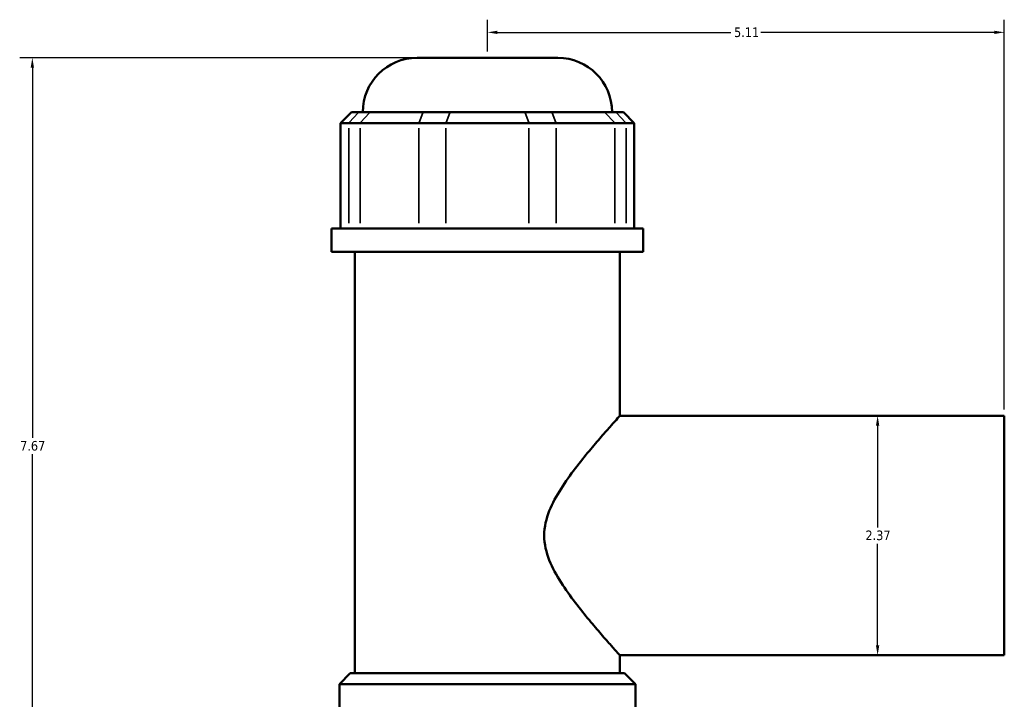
# Model space of a CAD drawing. Header units: inches. Extents: x -0.9 to 57.9, y -1.4 to 56.3.
# Tile 6 of 9: x 16.8 to 26.5, y 23.3 to 30. Entities that reach past the tile are written whole.
import ezdxf

# ---------------------------------------------------------------- set-up
doc = ezdxf.new("R2010")
doc.units = ezdxf.units.IN
doc.header["$MEASUREMENT"] = 0
for name, color, linetype, lineweight in [('Dimension (ANSI)', 7, 'Continuous', 25), ('Visible (ANSI)', 7, 'Continuous', 50), ('Visible Narrow (ANSI)', 7, 'Continuous', 35)]:
    doc.layers.add(name, color=color, linetype=linetype, lineweight=lineweight)
doc.styles.add('Note Text (ANSI)', font='tahoma.ttf')
doc.dimstyles.new('Default (ANSI)', dxfattribs={"dimtxt": 0.094488, "dimasz": 0.098425, "dimexe": 0.125, "dimexo": 0.0625, "dimgap": 0.031496, "dimtad": 0, "dimtih": 1, "dimtoh": 1, "dimrnd": 1e-08, "dimzin": 4, "dimdsep": 46, "dimtxsty": 'Note Text (ANSI)', "dimcen": 0.09, "dimdle": 0.393701, "dimclrd": 256, "dimclre": 256, "dimclrt": 5, "dimadec": 0, "dimazin": 1, "dimtfac": 1, "dimtofl": 0, "dimtmove": 0, "dimatfit": 3, "dimfxl": 1, "dimtolj": 1, "dimtzin": 4, "dimlwd": -1, "dimlwe": -1, "dimarcsym": 0})

# ---------------------------------------------------------------- blocks, each defined once
blk = doc.blocks.new('*D8')
at = {"layer": 'Defpoints', "color": 0, "transparency": 16777216}
for p in [(26.5134, 29.9027), (21.4034, 29.6512), (26.5134, 26.1143)]:
    blk.add_point(p, dxfattribs=at)
at = {"layer": 'Dimension (ANSI)', "transparency": 16777216}
for p, q in [((21.4034, 29.7137), (21.4034, 30.0277)), ((26.5134, 26.1768), (26.5134, 30.0277)), ((21.5018, 29.9027), (23.81, 29.9027)), ((26.4149, 29.9027), (24.1067, 29.9027))]:
    blk.add_line(p, q, dxfattribs=at)
for points in [[(21.5018, 29.9191), (21.5018, 29.8863), (21.4034, 29.9027)], [(26.4149, 29.9191), (26.4149, 29.8863), (26.5134, 29.9027)]]:
    blk.add_solid(points, dxfattribs=at)
at = {"layer": 'Dimension (ANSI)', "color": 5, "transparency": 16777216, "insert": (23.8415, 29.9511), "char_height": 0.09449, "attachment_point": 1, "style": 'Note Text (ANSI)'}
blk.add_mtext('\\A1;5.11', dxfattribs=at)
blk = doc.blocks.new('*D9')
at = {"layer": 'Defpoints', "color": 0, "transparency": 16777216}
for p in [(25.2608, 26.1143), (25.2608, 23.7482), (25.2608, 23.7482)]:
    blk.add_point(p, dxfattribs=at)
at = {"layer": 'Dimension (ANSI)', "transparency": 16777216}
for p, q in [((25.2608, 26.0159), (25.2608, 25.0119)), ((25.2608, 23.8466), (25.2608, 24.8505))]:
    blk.add_line(p, q, dxfattribs=at)
for points in [[(25.2444, 26.0159), (25.2772, 26.0159), (25.2608, 26.1143)], [(25.2444, 23.8466), (25.2772, 23.8466), (25.2608, 23.7482)]]:
    blk.add_solid(points, dxfattribs=at)
at = {"layer": 'Dimension (ANSI)', "color": 5, "transparency": 16777216, "insert": (25.1405, 24.9805), "char_height": 0.09449, "attachment_point": 1, "style": 'Note Text (ANSI)'}
blk.add_mtext('\\A1;2.37', dxfattribs=at)
blk = doc.blocks.new('*D11')
at = {"layer": 'Defpoints', "color": 0, "transparency": 16777216}
for p in [(16.9042, 29.6512), (20.7076, 29.6512), (21.4034, 21.9812)]:
    blk.add_point(p, dxfattribs=at)
at = {"layer": 'Dimension (ANSI)', "transparency": 16777216}
for p, q in [((20.6451, 29.6512), (16.7792, 29.6512)), ((16.9042, 29.5528), (16.9042, 25.8969)), ((16.9042, 22.0797), (16.9042, 25.7356)), ((21.3409, 21.9812), (16.7792, 21.9812))]:
    blk.add_line(p, q, dxfattribs=at)
for points in [[(16.8878, 29.5528), (16.9206, 29.5528), (16.9042, 29.6512)], [(16.8878, 22.0797), (16.9206, 22.0797), (16.9042, 21.9812)]]:
    blk.add_solid(points, dxfattribs=at)
at = {"layer": 'Dimension (ANSI)', "color": 5, "transparency": 16777216, "insert": (16.7836, 25.8654), "char_height": 0.09449, "attachment_point": 1, "style": 'Note Text (ANSI)'}
blk.add_mtext('\\A1;7.67', dxfattribs=at)

msp = doc.modelspace()

# ---------------------------------------------------------------- linework, layer by layer
at = {"layer": 'Visible (ANSI)'}
for p, q in [((20.7076, 29.6512), (22.0991, 29.6512)), ((20.0585, 29.1143), (19.9512, 29.007)), ((20.0585, 29.1143), (20.1321, 29.1143)), ((20.243, 29.1143), (20.1321, 29.1143)), ((20.1708, 29.1143), (20.1708, 29.1144)), ((20.243, 29.1143), (20.7659, 29.1143)), ((21.0336, 29.1143), (20.7659, 29.1143)), ((21.0336, 29.1143), (21.7731, 29.1143)), ((22.0408, 29.1143), (21.7731, 29.1143)), ((22.0408, 29.1143), (22.5638, 29.1143)), ((22.6746, 29.1143), (22.5638, 29.1143)), ((22.6359, 29.1143), (22.6359, 29.1144)), ((22.6746, 29.1143), (22.7482, 29.1143)), ((22.7482, 29.1143), (22.8555, 29.007)), ((20.0329, 29.007), (19.9512, 29.007)), ((19.9512, 29.007), (19.9512, 27.9638)), ((20.0329, 29.007), (20.1438, 29.007)), ((20.7248, 29.007), (20.1438, 29.007)), ((20.7248, 29.007), (20.9925, 29.007)), ((21.8142, 29.007), (20.9925, 29.007)), ((21.8142, 29.007), (22.0819, 29.007)), ((22.6629, 29.007), (22.0819, 29.007)), ((22.6629, 29.007), (22.7738, 29.007)), ((22.8555, 29.007), (22.7738, 29.007)), ((22.8555, 29.007), (22.8555, 27.9638)), ((22.944, 27.9638), (19.8627, 27.9638)), ((19.8627, 27.7337), (19.8627, 27.9638)), ((22.944, 27.7337), (22.944, 27.9638)), ((22.944, 27.7337), (19.8627, 27.7337)), ((20.0938, 23.5715), (20.0938, 27.7337)), ((22.7129, 26.1143), (22.7129, 27.7337)), ((22.7129, 26.1143), (26.5134, 26.1143)), ((26.5134, 23.7482), (26.5134, 26.1143)), ((22.7129, 23.7482), (26.5134, 23.7482)), ((22.7129, 23.5715), (22.7129, 23.7482)), ((20.0471, 23.5715), (19.9397, 23.4641)), ((20.0471, 23.5715), (22.7596, 23.5715)), ((22.7596, 23.5715), (22.867, 23.4641)), ((22.867, 23.4641), (19.9397, 23.4641)), ((19.9397, 22.807), (19.9397, 23.4641)), ((22.867, 22.807), (22.867, 23.4641))]:
    msp.add_line(p, q, dxfattribs=at)
for centre, start, end in [((20.7076, 29.1144), 90, 180), ((22.0991, 29.1144), 0, 90)]:
    msp.add_arc(centre, 0.5368, start, end, dxfattribs=at)
msp.add_open_spline([(22.7129, 23.7482), (22.7129, 23.7482), (22.7055, 23.7564), (22.6761, 23.7891), (22.6541, 23.8135), (22.5987, 23.8759), (22.5652, 23.9139), (22.4915, 23.9989), (22.4513, 24.046), (22.3672, 24.1473), (22.3199, 24.2057), (22.2242, 24.3311), (22.1758, 24.3981), (22.0865, 24.5383), (22.0457, 24.6114), (21.9848, 24.7647), (21.9648, 24.845), (21.9648, 25.0175), (21.9848, 25.0978), (22.0457, 25.2511), (22.0865, 25.3241), (22.1758, 25.4644), (22.2242, 25.5314), (22.3199, 25.6568), (22.3672, 25.7152), (22.4513, 25.8165), (22.4915, 25.8635), (22.5652, 25.9486), (22.5987, 25.9866), (22.6541, 26.049), (22.6761, 26.0734), (22.7055, 26.1061), (22.7129, 26.1143), (22.7129, 26.1143)], degree=3, knots=[5.061375, 5.061375, 5.061375, 5.061375, 5.669625, 5.669625, 6.277876, 6.277876, 6.886126, 6.886126, 7.494377, 7.494377, 8.15147, 8.15147, 8.808563, 8.808563, 9.465656, 9.465656, 10.12275, 10.12275, 10.779843, 10.779843, 11.436936, 11.436936, 12.094029, 12.094029, 12.751122, 12.751122, 13.359373, 13.359373, 13.967623, 13.967623, 14.575874, 14.575874, 15.184124, 15.184124, 15.184124, 15.184124], dxfattribs=at)
at = {"layer": 'Visible Narrow (ANSI)'}
for p, q in [((20.1271, 29.109), (20.0379, 29.0123)), ((20.238, 29.109), (20.1487, 29.0123)), ((22.6207, 29.1144), (20.186, 29.1144)), ((20.7638, 29.109), (20.7269, 29.0123)), ((21.0315, 29.109), (20.9946, 29.0123)), ((21.7752, 29.109), (21.8122, 29.0123)), ((22.0429, 29.109), (22.0798, 29.0123)), ((22.5687, 29.109), (22.658, 29.0123)), ((22.6796, 29.109), (22.7689, 29.0123)), ((20.0329, 28.016), (20.0329, 28.9548)), ((20.1438, 28.9548), (20.1438, 28.016)), ((20.7248, 28.016), (20.7248, 28.9548)), ((20.9925, 28.9548), (20.9925, 28.016)), ((21.8142, 28.016), (21.8142, 28.9548)), ((22.0819, 28.9548), (22.0819, 28.016)), ((22.6629, 28.016), (22.6629, 28.9548)), ((22.7738, 28.9548), (22.7738, 28.016))]:
    msp.add_line(p, q, dxfattribs=at)

# ---------------------------------------------------------------- dimensions: what is measured, and where the dimension line sits
at = {"layer": 'Dimension (ANSI)'}
for base, p1, p2, angle, override, picture, middle in [((26.5134, 29.9027), (21.4034, 29.6512), (26.5134, 26.1143), 180, {"dimgap": 0.031496, "dimtih": 0, "dimtoh": 0, "dimdec": 2, "dimtol": 0, "dimlim": 0, "dimtp": 0, "dimtm": 0, "dimtdec": 2, "dimatfit": 1}, '*D8', (23.9584, 29.9027)), ((16.9042, 29.6512), (21.4034, 21.9812), (20.7076, 29.6512), 90, {"dimgap": 0.031496, "dimdec": 2, "dimtol": 0, "dimlim": 0, "dimtp": 0, "dimtm": 0, "dimtdec": 2, "dimatfit": 1}, '*D11', (16.9042, 25.8162)), ((25.2608, 23.7482), (25.2608, 26.1143), (25.2608, 23.7482), 270, {"dimgap": 0.031496, "dimdec": 2, "dimse1": 1, "dimse2": 1, "dimtol": 0, "dimlim": 0, "dimtp": 0, "dimtm": 0, "dimtdec": 2, "dimatfit": 1}, '*D9', (25.2608, 24.9312))]:
    dim = msp.add_linear_dim(base=base, p1=p1, p2=p2, angle=angle, dimstyle='Default (ANSI)', override=override, dxfattribs=at)
    dim.commit()
    dim.dimension.update_dxf_attribs({"geometry": picture, "text_midpoint": middle, "dimtype": 160})

doc.saveas('drawing.dxf')
